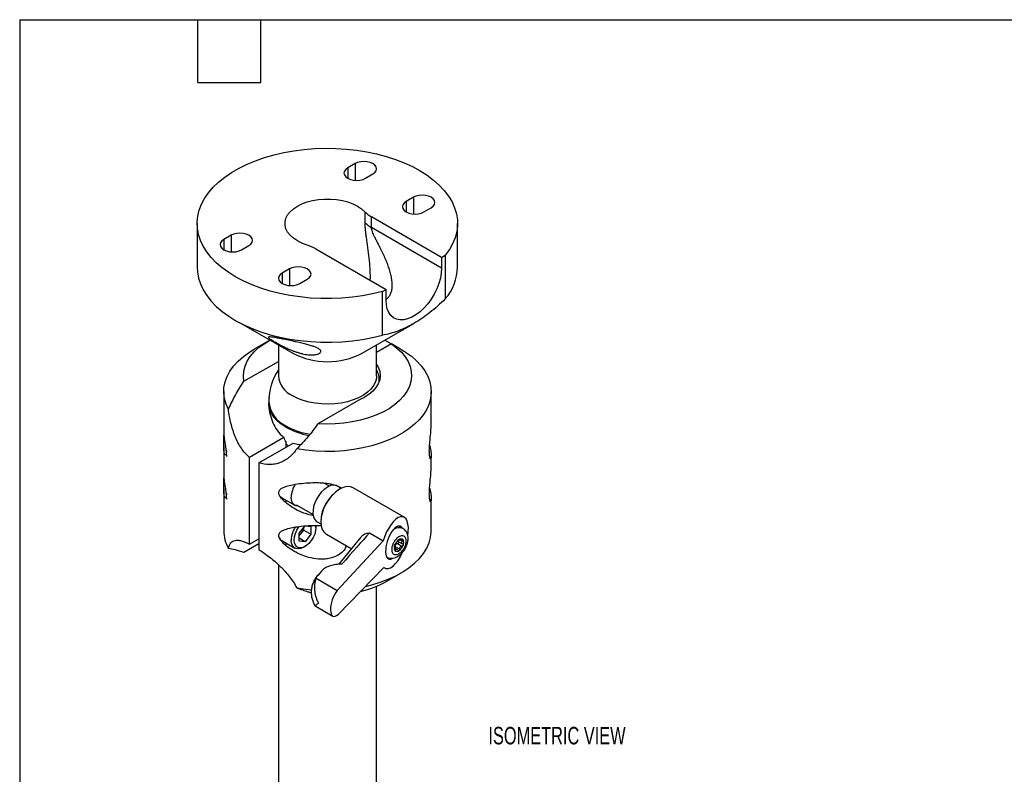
# Model space of a CAD drawing. Header units: millimetres. Extents: x 6 to 273, y 6 to 210.
# Tile 2 of 4: x 6 to 126, y 118 to 210. Entities that reach past the tile are written whole.
import ezdxf

# ---------------------------------------------------------------- set-up
doc = ezdxf.new("R2010")
doc.units = ezdxf.units.MM
doc.layers.add('DIMENSIONS', color=140, linetype='Continuous', lineweight=25)
doc.layers.add('TEXT', color=140, linetype='Continuous', lineweight=25)
doc.styles.add('SLDTEXTSTYLE0', font='TXT', dxfattribs={"width": 0.7})

msp = doc.modelspace()

# ---------------------------------------------------------------- linework, layer by layer
for p, q in [((46.9852, 192.1115), (46.1013, 191.6012)), ((46.9852, 192.1115), (46.9852, 190.0946)), ((46.1013, 191.6012), (46.1013, 190.3466)), ((48.2745, 190.3466), (49.1584, 190.8569)), ((54.0563, 188.0294), (53.1724, 187.5192)), ((53.1724, 187.5192), (53.1724, 186.2646)), ((54.0563, 188.0294), (54.0563, 186.0125)), ((48.1762, 186.283), (48.1762, 184.9867)), ((55.3456, 186.2646), (56.2295, 186.7748)), ((57.482, 180.7553), (48.9844, 185.6609)), ((48.9844, 184.3646), (48.9844, 185.6609)), ((27.8487, 184.8646), (27.8487, 179.5759)), ((57.482, 179.4591), (48.9844, 184.3646)), ((59.4082, 179.5759), (59.4082, 184.8646)), ((31.9592, 183.4371), (31.0753, 182.9269)), ((31.0753, 182.9269), (31.0753, 181.6723)), ((31.9592, 183.4371), (31.9592, 181.4202)), ((33.2485, 181.6723), (34.1324, 182.1825)), ((42.2492, 181.7727), (50.7468, 176.8672)), ((57.482, 180.7553), (57.9283, 181.013)), ((57.482, 180.7553), (57.482, 179.4591)), ((57.9283, 181.013), (57.9283, 175.7243)), ((39.0302, 179.3551), (38.1464, 178.8448)), ((39.0302, 179.3551), (39.0302, 177.3382)), ((38.1464, 178.8448), (38.1464, 177.5903)), ((40.3196, 177.5903), (41.2035, 178.1005)), ((48.8118, 178.2942), (48.8008, 177.9906)), ((50.3004, 176.6095), (50.7468, 176.8672)), ((50.3004, 171.3208), (50.3004, 176.6095)), ((50.7468, 175.5709), (50.7468, 176.8672)), ((33.1986, 172.7401), (39.4422, 169.1345)), ((47.8626, 169.1345), (54.1161, 172.7458)), ((50.6057, 170.7186), (51.9638, 169.9382)), ((36.4446, 170.5961), (34.7605, 169.6236)), ((37.6993, 170.141), (37.6993, 166.4078)), ((51.3984, 170.2601), (49.6055, 169.2251)), ((49.6055, 166.4078), (49.6055, 170.141)), ((51.9638, 169.9382), (51.9638, 169.9352)), ((33.5304, 165.7492), (37.6993, 168.1558)), ((31.0794, 164.4921), (31.0794, 159.3262)), ((56.2254, 160.6317), (56.2254, 164.4921)), ((47.4403, 163.4672), (42.4618, 160.5932)), ((38.3596, 158.9131), (34.2184, 156.5224)), ((31.0794, 157.9853), (31.0794, 154.1412)), ((35.3409, 155.8744), (39.4821, 158.2651)), ((38.6362, 157.7767), (38.6362, 158.3247)), ((31.3646, 157.1373), (31.3646, 156.9557)), ((34.2184, 146.0142), (34.2184, 156.5224)), ((56.2254, 155.4466), (56.2254, 156.6966)), ((35.3409, 155.8744), (35.3409, 145.3661)), ((31.0794, 152.8002), (31.0794, 147.6407)), ((43.8841, 153.0401), (43.2279, 153.419)), ((45.3488, 152.79), (44.9023, 153.0477)), ((52.9455, 149.2705), (46.7622, 152.8401)), ((31.3646, 151.9523), (31.3646, 151.7706)), ((38.0998, 151.6344), (39.6908, 150.7159)), ((39.8606, 150.7803), (41.8999, 149.603)), ((56.2254, 147.6407), (56.2254, 151.5116)), ((40.2081, 147.3337), (40.93, 148.2318)), ((40.7681, 147.7149), (40.7681, 148.0304)), ((40.93, 148.2318), (41.652, 148.1673)), ((41.652, 148.1673), (41.652, 147.2046)), ((42.2558, 148.0346), (42.2558, 148.2387)), ((42.4025, 148.7175), (42.849, 148.4597)), ((52.784, 147.9204), (52.2886, 148.2064)), ((40.2081, 146.3711), (40.2081, 147.3337)), ((40.2081, 147.0182), (40.4071, 147.2658)), ((40.4071, 147.2658), (40.7681, 147.7149)), ((40.7681, 147.7149), (41.652, 147.2046)), ((41.652, 147.2046), (40.93, 146.3065)), ((43.5124, 147.2107), (46.5315, 145.4679)), ((47.6746, 146.8594), (44.9685, 143.5652)), ((48.7319, 147.3634), (50.3969, 146.4022)), ((35.3409, 146.0542), (33.5304, 145.009)), ((34.2184, 146.0142), (35.3409, 146.6622)), ((38.0998, 146.4493), (39.6908, 145.5309)), ((40.93, 146.3065), (40.2081, 146.7233)), ((40.93, 146.3065), (40.2081, 146.3711)), ((40.7535, 145.6362), (40.9302, 145.7383)), ((50.3969, 146.4022), (44.8432, 140.3945)), ((51.8692, 145.7281), (52.3995, 145.4219)), ((52.6492, 145.7459), (52.1189, 146.052)), ((52.2094, 146.3506), (52.74, 146.0442)), ((52.2916, 146.5314), (52.3772, 146.482)), ((52.3663, 146.5317), (52.3269, 146.5545)), ((52.745, 146.3701), (52.5357, 146.4909)), ((51.7928, 145.3637), (51.9149, 145.2932)), ((52.0814, 145.3806), (51.8034, 145.5411)), ((37.6993, 143.5272), (37.6993, 111.2912)), ((44.9301, 137.4892), (50.4928, 143.196)), ((42.9302, 142.736), (42.5029, 142.2716)), ((42.9302, 142.736), (42.9714, 142.7791)), ((43.0261, 142.8222), (42.9382, 142.7283)), ((50.4835, 143.1865), (50.5956, 143.1217)), ((50.8602, 141.5367), (52.5443, 142.5092)), ((42.2618, 141.8847), (44.8432, 140.3945)), ((49.6055, 111.2912), (49.6055, 140.9208)), ((42.1381, 138.5375), (44.2947, 137.2926))]:
    msp.add_line(p, q)
at = {"flags": 128}
for points in [[(50.3004, 176.6095), (49.1223, 176.3251), (47.9081, 176.0966), (46.666, 175.9256), (45.4039, 175.813), (44.1303, 175.7598), (42.8533, 175.7662), (41.5814, 175.8322), (40.323, 175.9573), (39.0861, 176.1408), (37.879, 176.3814), (36.7096, 176.6775), (35.5855, 177.0273), (34.5141, 177.4284), (33.5023, 177.8782), (32.5569, 178.3738), (31.684, 178.9119), (30.8893, 179.4889), (30.178, 180.1012), (29.5549, 180.7447), (29.0239, 181.4151), (28.5885, 182.1082), (28.2517, 182.8193), (28.0155, 183.5437), (27.8816, 184.2769), (27.8509, 185.0139), (27.9234, 185.7499), (28.0988, 186.4801), (28.376, 187.1997), (28.753, 187.9041), (29.2274, 188.5885), (29.7962, 189.2485), (30.4555, 189.8799), (31.2012, 190.4784), (32.0282, 191.0401), (32.9311, 191.5614), (33.9042, 192.0388), (34.9409, 192.4692), (36.0345, 192.8499), (37.1779, 193.1782), (38.3635, 193.4521), (39.5836, 193.6697), (40.8302, 193.8297), (42.0951, 193.931), (43.37, 193.9729), (44.6466, 193.9551), (45.9166, 193.8778), (47.1716, 193.7415), (48.4034, 193.547), (49.6039, 193.2957), (50.7653, 192.9892), (51.8799, 192.6294), (52.9405, 192.2188), (53.9401, 191.7601), (54.8722, 191.2561), (55.7306, 190.7104), (56.5098, 190.1263), (57.2046, 189.5078), (57.8105, 188.8588), (58.3235, 188.1837), (58.7403, 187.4869), (59.0581, 186.7729), (59.2749, 186.0464), (59.3892, 185.3122), (59.4003, 184.575), (59.308, 183.8397), (59.1131, 183.1111), (58.8168, 182.3941), (58.421, 181.6932), (57.9283, 181.013)], [(49.1584, 190.8569), (49.4026, 191.0406), (49.5561, 191.2546), (49.6085, 191.4842), (49.5561, 191.7138), (49.4026, 191.9277), (49.1584, 192.1115), (48.8401, 192.2524), (48.4695, 192.3411), (48.0718, 192.3713), (47.6741, 192.3411), (47.3034, 192.2524), (46.9852, 192.1115)], [(46.1013, 191.6012), (45.8571, 191.4175), (45.7036, 191.2035), (45.6512, 190.9739), (45.7036, 190.7443), (45.8571, 190.5304), (46.1013, 190.3466), (46.4196, 190.2057), (46.7902, 190.117), (47.1879, 190.0868), (47.5856, 190.117), (47.9563, 190.2057), (48.2745, 190.3466)], [(41.1716, 182.2393), (40.5536, 182.4695), (39.9986, 182.748), (39.5178, 183.0693), (39.121, 183.4267), (38.8163, 183.8131), (38.6099, 184.2206), (38.5058, 184.6409), (38.5064, 185.0654), (38.6115, 185.4856), (38.8191, 185.8929), (39.1248, 186.279), (39.5225, 186.6361), (40.0042, 186.9569), (40.5599, 187.235), (41.1785, 187.4646), (41.8474, 187.6411), (42.5529, 187.7609), (43.2807, 187.8216), (44.0162, 187.8219), (44.7442, 187.7618), (45.45, 187.6427), (46.1193, 187.4668), (46.7385, 187.2377), (47.295, 186.9601), (47.7775, 186.6397), (48.1762, 186.283)], [(53.1724, 187.5192), (52.9282, 187.3354), (52.7746, 187.1215), (52.7223, 186.8919), (52.7746, 186.6623), (52.9282, 186.4483), (53.1724, 186.2646), (53.4906, 186.1236), (53.8613, 186.035), (54.259, 186.0048), (54.6567, 186.035), (55.0273, 186.1236), (55.3456, 186.2646)], [(56.2295, 186.7748), (56.4737, 186.9586), (56.6272, 187.1725), (56.6796, 187.4021), (56.6272, 187.6317), (56.4737, 187.8457), (56.2295, 188.0294), (55.9112, 188.1704), (55.5406, 188.259), (55.1429, 188.2893), (54.7451, 188.259), (54.3745, 188.1704), (54.0563, 188.0294)], [(31.0753, 182.9269), (30.8311, 182.7431), (30.6776, 182.5292), (30.6252, 182.2996), (30.6776, 182.07), (30.8311, 181.856), (31.0753, 181.6723), (31.3935, 181.5313), (31.7642, 181.4427), (32.1619, 181.4125), (32.5596, 181.4427), (32.9302, 181.5313), (33.2485, 181.6723)], [(34.1324, 182.1825), (34.3766, 182.3663), (34.5301, 182.5802), (34.5825, 182.8098), (34.5301, 183.0394), (34.3766, 183.2534), (34.1324, 183.4371), (33.8141, 183.5781), (33.4435, 183.6667), (33.0458, 183.697), (32.6481, 183.6667), (32.2774, 183.5781), (31.9592, 183.4371)], [(27.8487, 179.5759), (27.8816, 178.9881), (28.0155, 178.255), (28.2517, 177.5305), (28.5885, 176.8194), (29.0239, 176.1264), (29.5549, 175.4559), (30.178, 174.8125), (30.8893, 174.2002), (31.684, 173.6232), (32.5569, 173.0851), (33.5023, 172.5895), (34.5141, 172.1397), (35.5855, 171.7386), (36.7096, 171.3888), (37.879, 171.0926), (39.0861, 170.852), (40.323, 170.6686), (41.5814, 170.5434), (42.8533, 170.4775), (44.1303, 170.4711), (45.4039, 170.5243), (46.666, 170.6368), (47.9081, 170.8079), (49.1223, 171.0364), (50.3004, 171.3208)], [(41.2035, 178.1005), (41.4477, 178.2842), (41.6012, 178.4982), (41.6535, 178.7278), (41.6012, 178.9574), (41.4477, 179.1714), (41.2035, 179.3551), (40.8852, 179.4961), (40.5146, 179.5847), (40.1168, 179.6149), (39.7191, 179.5847), (39.3485, 179.4961), (39.0302, 179.3551)], [(57.482, 179.4591), (57.4444, 178.8578), (57.3324, 178.2265), (57.1485, 177.5793), (56.8968, 176.9307), (56.583, 176.2951), (56.214, 175.6868), (55.7982, 175.1193), (55.3447, 174.6053), (54.8637, 174.1563), (54.366, 173.7824), (53.8627, 173.4918), (53.365, 173.2911), (52.8841, 173.1848), (52.4306, 173.1752), (52.0147, 173.2625), (51.6458, 173.4449), (51.3319, 173.7181), (51.0803, 174.0762), (50.8964, 174.5111), (50.7844, 175.0131), (50.7468, 175.5709)], [(38.1464, 178.8448), (37.9021, 178.6611), (37.7486, 178.4471), (37.6963, 178.2175), (37.7486, 177.9879), (37.9021, 177.774), (38.1464, 177.5903), (38.4646, 177.4493), (38.8352, 177.3607), (39.233, 177.3304), (39.6307, 177.3607), (40.0013, 177.4493), (40.3196, 177.5903)], [(33.5304, 165.7492), (33.4615, 166.3603), (33.503, 166.9723), (33.6545, 167.5785), (33.9143, 168.1723), (34.2797, 168.7473), (34.7466, 169.2973), (35.31, 169.8163), (35.9638, 170.2986), (36.6817, 170.7287)], [(31.6465, 162.3367), (31.3526, 162.9872), (31.1641, 163.6507), (31.0829, 164.3214), (31.1094, 164.9935), (31.2436, 165.6614), (31.4843, 166.3192), (31.8293, 166.9613), (32.2758, 167.5823), (32.8199, 168.1767), (33.457, 168.7395), (34.1815, 169.2659), (34.7605, 169.6236)], [(51.3984, 170.2601), (52.045, 169.7746), (52.6006, 169.2528), (53.0593, 168.7005), (53.4161, 168.1237), (53.667, 167.5287), (53.8094, 166.9217), (53.8418, 166.3096), (53.7637, 165.6988), (53.5761, 165.0959), (53.2809, 164.5077), (52.8814, 163.9403), (52.3819, 163.3999), (51.7878, 162.8925), (51.1055, 162.4235), (50.3425, 161.9979), (49.507, 161.6205), (48.608, 161.2953), (47.6554, 161.0257), (46.6593, 160.8148), (45.6307, 160.6648), (44.5806, 160.5773), (43.5205, 160.5534), (42.4618, 160.5932)], [(53.0864, 169.2902), (53.8149, 168.7657), (54.4563, 168.2045), (55.005, 167.6115), (55.4563, 166.9917), (55.8063, 166.3504), (56.052, 165.6932), (56.1913, 165.0258), (56.2231, 164.3537), (56.147, 163.6828), (55.9637, 163.0189), (55.6747, 162.3676), (55.2826, 161.7345), (54.7907, 161.1251), (54.2033, 160.5446), (53.5253, 159.9979), (52.7626, 159.4898), (51.9218, 159.0246), (51.0099, 158.6064), (50.035, 158.2386), (49.0053, 157.9245), (47.9297, 157.6668), (46.8174, 157.4676), (45.6779, 157.3286), (44.521, 157.2512), (43.3567, 157.2358), (42.1949, 157.2828), (41.0456, 157.3916), (39.9187, 157.5613)], [(49.6055, 167.7735), (49.8228, 167.3902), (49.9875, 166.9091), (50.0401, 166.4197), (49.9798, 165.9306), (49.8076, 165.4505), (49.5266, 164.9877), (49.1417, 164.5506), (48.6597, 164.1468), (48.0892, 163.7836), (47.4403, 163.4672)], [(49.6055, 166.4078), (49.5847, 166.1209), (49.4656, 165.667), (49.2427, 165.2263), (48.9201, 164.8067), (48.5034, 164.4157), (48.0002, 164.0602), (47.4194, 163.7466), (46.7714, 163.4805), (46.0677, 163.2666), (45.3209, 163.1088), (44.5443, 163.0099), (43.7519, 162.9716), (42.9576, 162.9946), (42.1758, 163.0785), (41.4203, 163.2218), (40.7046, 163.422), (40.0415, 163.6754), (39.4429, 163.9777)], [(38.6153, 160.1845), (38.0449, 160.5562), (37.5562, 160.9649), (37.1564, 161.4046), (36.8514, 161.869), (36.6455, 162.3511), (36.5419, 162.8441), (36.5296, 163.1497)], [(38.9011, 157.9296), (38.7352, 158.0668), (38.6362, 158.1561)], [(31.4178, 157.3349), (31.4039, 157.2792), (31.3646, 156.9557)], [(31.3646, 156.9557), (31.4039, 156.6775), (31.4178, 156.6378)], [(43.5924, 152.8882), (43.238, 152.6279), (42.9005, 152.2961), (42.5938, 151.9065), (42.3305, 151.4749), (42.1213, 151.0191), (41.9748, 150.5578), (41.8969, 150.1097), (41.8909, 149.6932), (41.9571, 149.3255), (42.0926, 149.0215), (42.292, 148.7937), (42.4025, 148.7175)], [(46.7622, 152.8401), (46.7435, 152.8506), (46.4242, 152.967), (46.0636, 152.9888), (45.6731, 152.9153), (45.2655, 152.749), (44.8537, 152.4952), (44.4511, 152.1619), (44.0705, 151.76), (43.7242, 151.3024), (43.4233, 150.8037), (43.1775, 150.28), (42.9947, 149.7481), (42.8808, 149.2251), (42.8393, 148.7278), (42.8718, 148.2723), (42.977, 147.8731), (43.1517, 147.543), (43.3903, 147.2928), (43.5124, 147.2107)], [(31.4178, 152.1498), (31.4039, 152.0942), (31.3646, 151.7706)], [(31.3646, 151.7706), (31.4039, 151.4925), (31.4178, 151.4528)], [(38.0998, 151.6344), (37.9875, 151.7147), (37.8488, 151.8737)], [(40.1413, 150.6183), (40.1013, 150.6166), (39.8164, 150.6588), (39.5785, 150.7962), (39.3994, 151.0219), (39.2883, 151.3245), (39.2506, 151.6888)], [(38.3667, 151.1925), (38.5483, 151.206), (38.7584, 151.2542)], [(42.2348, 148.2943), (42.2558, 148.0346), (42.2173, 147.6459), (42.104, 147.2354), (41.9224, 146.8268), (41.6832, 146.444), (41.4002, 146.1091), (41.0898, 145.8416), (40.7702, 145.6571), (40.4599, 145.5662), (40.1769, 145.5744), (39.9376, 145.681), (39.7561, 145.88), (39.6427, 146.1596), (39.6042, 146.5038), (39.6427, 146.8924), (39.7561, 147.303), (39.9376, 147.7115), (40.1769, 148.0944), (40.2303, 148.1657)], [(48.2375, 140.8823), (49.0053, 141.0732), (50.035, 141.3873), (51.0099, 141.755), (51.9218, 142.1733), (52.7626, 142.6385), (53.5253, 143.1466), (54.2033, 143.6932), (54.7907, 144.2737), (55.2826, 144.8831), (55.6747, 145.5162), (55.9637, 146.1675), (56.147, 146.8314), (56.2231, 147.5023), (56.2254, 147.6407)], [(38.3667, 146.0075), (38.5483, 146.021), (38.7584, 146.0692)], [(40.7535, 145.6362), (40.7532, 145.6361), (40.4189, 145.4866), (40.1013, 145.4315), (39.8164, 145.4738), (39.5785, 145.6112), (39.3994, 145.8368), (39.2883, 146.1394), (39.2506, 146.5038)], [(39.9187, 140.7099), (41.0456, 140.5402), (41.7027, 140.4703)]]:
    msp.add_lwpolyline(points, dxfattribs=at)
for centre, radius, start, end in [((50.7396, 188.7772), 3.5766, 224.216705, 240.611118), ((50.7396, 187.481), 3.5766, 224.216705, 240.611118), ((39.5584, 177.0356), 5.4481, 60.402117, 72.775961), ((53.3072, 179.71), 6.1025, 319.222496, 358.741367), ((43.6523, 177.2504), 9.1429, 242.586655, 297.41872), ((43.6524, 163.2111), 7.125, 146.670682, 179.556095), ((47.6846, 165.9618), 2.2387, 352.905824, 30.905361), ((40.6821, 166.7074), 2.9979, 185.736753, 245.583388), ((40.1452, 163.6383), 3.6367, 185.870762, 245.105637), ((43.0229, 168.2847), 9.0863, 240.975423, 260.392573), ((43.005, 168.0886), 9.0412, 240.953215, 259.81563), ((41.5723, 160.0641), 3.4126, 199.710771, 210.64389), ((42.3838, 151.5675), 3.1355, 147.138055, 177.782995), ((44.4024, 151.8104), 1.3482, 73.230842, 126.928527), ((47.5801, 148.6152), 4.7423, 121.513892, 178.491484), ((42.3838, 146.3825), 3.1355, 147.138055, 177.782995), ((39.1114, 148.3176), 1.6688, 320.931427, 349.377724), ((52.3643, 146.8431), 1.1547, 68.231515, 134.219699), ((35.5697, 147.67), 4.4905, 180.373329, 209.111375), ((38.5252, 147.1488), 0.8187, 201.977638, 238.696557), ((39.2583, 148.1802), 1.4683, 310.305195, 321.48307), ((52.4449, 145.5925), 0.7112, 154.245338, 209.182077), ((53.0083, 145.4808), 1.2754, 124.014056, 160.734781), ((52.5395, 146.257), 0.3726, 44.570808, 131.062024), ((51.6206, 146.2835), 1.2754, 304.014056, 340.734781), ((52.184, 146.1717), 0.7112, 334.245338, 29.182077), ((52.0893, 145.5072), 0.3726, 224.570808, 311.062024), ((44.8456, 152.2135), 12.2544, 283.258183, 299.394246)]:
    msp.add_arc(centre, radius, start, end)
for centre, major_axis, ratio, start_param, end_param in [((51.7705, 146.1961), (1.0743, 3.1204), 0.41511407, 5.11900815, 7.93051092), ((51.7705, 146.1961), (0.6859, 1.9922), 0.41511407, 5.93298586, 8.59273145), ((-4.5583, 79.9669), (56.5119, 70.5305), 0.01977484, 0.31547641, 0.46273382), ((51.7705, 146.1961), (1.0743, 3.1204), 0.41511407, 2.97176667, 4.48787729), ((51.7705, 146.1961), (0.6859, 1.9922), 0.41511407, 2.30954614, 3.56168788), ((44.9508, 139.0095), (0.5999, 1.7426), 0.41511407, 0.80717234, 3.81191995)]:
    msp.add_ellipse(centre, major_axis=major_axis, ratio=ratio, start_param=start_param, end_param=end_param)
for points, knots in [([(48.1762, 184.9867), (48.1786, 184.845), (48.1836, 184.5559), (48.2199, 184.1091), (48.2709, 183.6513), (48.365, 182.9409), (48.5148, 181.94), (48.6768, 180.6738), (48.7898, 179.4537), (48.8033, 178.6621), (48.8097, 178.29)], [0, 0, 0, 0, 0.072734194, 0.148333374, 0.215245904, 0.287370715, 0.474149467, 0.662012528, 0.841103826, 1, 1, 1, 1]), ([(50.7468, 175.6769), (50.8354, 175.7397), (51.0445, 175.8879), (51.2642, 176.2213), (51.4258, 176.6459), (51.4995, 177.1273), (51.4987, 177.6627), (51.4306, 178.2225), (51.3008, 178.8212), (51.1248, 179.4188), (50.896, 180.0536), (50.6322, 180.69), (50.329, 181.3439), (50.0427, 181.9194), (49.7835, 182.4219), (49.5646, 182.8436), (49.375, 183.2181), (49.2167, 183.5517), (49.0953, 183.8458), (49.004, 184.1266), (48.9906, 184.2892), (48.9844, 184.3646)], [0, 0, 0, 0, 0.0382096, 0.0901613, 0.14344387, 0.20230376, 0.26138296, 0.32713116, 0.39063901, 0.46147226, 0.52642178, 0.60292531, 0.67460427, 0.74607751, 0.795874, 0.84202596, 0.88503866, 0.91708332, 0.94716381, 0.97548244, 1, 1, 1, 1]), ([(57.9283, 175.7243), (57.3104, 175.1232), (56.6853, 174.5675), (55.417, 173.5687), (54.7739, 173.1259), (53.957, 172.6538), (53.7929, 172.5634), (53.4669, 172.3927), (53.3046, 172.312), (52.8198, 172.0839), (51.8582, 171.6827), (50.9188, 171.4332), (50.3004, 171.3208)], [0, 0, 0, 0, 0.25, 0.25, 0.5, 0.5, 0.5625, 0.5625, 0.625, 0.625, 0.75, 1, 1, 1, 1]), ([(36.7142, 171.1198), (36.7921, 171.1149), (36.893, 171.103), (37.0795, 171.075), (37.1476, 171.0639), (37.297, 171.0383), (37.3783, 171.0237), (37.5511, 170.9916), (37.643, 170.9741), (37.8386, 170.936), (37.943, 170.9153), (38.1586, 170.872), (38.2701, 170.8493), (38.5005, 170.802), (38.6204, 170.7771), (38.9857, 170.7007), (39.231, 170.6485), (39.6014, 170.5681), (39.7257, 170.5407), (39.9672, 170.487), (40.0854, 170.4603), (40.4327, 170.3807), (40.6564, 170.3275), (41.0668, 170.225), (41.2561, 170.1751), (41.6065, 170.0761), (41.764, 170.0279), (42.0449, 169.9337), (42.1691, 169.8874), (42.3875, 169.795), (42.4802, 169.7495), (42.6335, 169.6602), (42.6946, 169.6162), (42.7875, 169.5285), (42.8194, 169.4847), (42.8528, 169.3982), (42.8543, 169.3558), (42.8276, 169.2732), (42.7994, 169.2329), (42.7105, 169.1554), (42.6493, 169.1179), (42.4926, 169.0503), (42.3973, 169.02), (42.1639, 168.9707), (42.0247, 168.9519), (41.7824, 168.9402), (41.6957, 168.939), (41.5081, 168.9438), (41.4075, 168.9499), (41.197, 168.9704), (41.0857, 168.985), (40.8534, 169.0237), (40.7354, 169.0473), (40.4955, 169.1029), (40.373, 169.135), (40.1276, 169.2062), (40.0074, 169.2444), (39.7708, 169.3251), (39.6538, 169.3678), (39.4261, 169.4553), (39.3163, 169.4997), (39.1032, 169.5892), (38.9999, 169.6342), (38.7989, 169.7246), (38.7011, 169.7699), (38.4198, 169.9033), (38.2465, 169.9896), (37.9222, 170.1561), (37.7704, 170.2367), (37.4919, 170.3885), (37.3654, 170.4596), (37.1357, 170.5922), (37.0326, 170.6537), (36.8504, 170.7671), (36.7716, 170.8188), (36.6432, 170.9099), (36.5929, 170.9497), (36.5402, 171.0006), (36.5264, 171.0161), (36.507, 171.0442), (36.5013, 171.0568), (36.4978, 171.0896), (36.5129, 171.1049), (36.5822, 171.1223), (36.6362, 171.1246), (36.7142, 171.1198)], [0, 0, 0, 0, 0.03125, 0.03125, 0.046875, 0.046875, 0.0625, 0.0625, 0.078125, 0.078125, 0.09375, 0.09375, 0.109375, 0.109375, 0.125, 0.125, 0.15625, 0.15625, 0.171875, 0.171875, 0.1875, 0.1875, 0.21875, 0.21875, 0.25, 0.25, 0.28125, 0.28125, 0.3125, 0.3125, 0.34375, 0.34375, 0.375, 0.375, 0.40625, 0.40625, 0.4375, 0.4375, 0.46875, 0.46875, 0.5, 0.5, 0.53125, 0.53125, 0.5625, 0.5625, 0.578125, 0.578125, 0.59375, 0.59375, 0.609375, 0.609375, 0.625, 0.625, 0.640625, 0.640625, 0.65625, 0.65625, 0.671875, 0.671875, 0.6875, 0.6875, 0.703125, 0.703125, 0.71875, 0.71875, 0.75, 0.75, 0.78125, 0.78125, 0.8125, 0.8125, 0.84375, 0.84375, 0.875, 0.875, 0.90625, 0.90625, 0.921875, 0.921875, 0.9375, 0.9375, 0.96875, 0.96875, 1, 1, 1, 1]), ([(31.6465, 162.3367), (31.902, 162.9274), (32.189, 163.5059), (32.8183, 164.6425), (33.1606, 165.2005), (33.5304, 165.7492)], [0, 0, 0, 0, 0.5, 0.5, 1, 1, 1, 1]), ([(36.5657, 163.7483), (36.5476, 163.4495), (36.5061, 162.7619), (36.6708, 161.7256), (37.0131, 160.6996), (37.5479, 159.7058), (38.069, 159.1969), (38.3596, 158.9131)], [0, 0, 0, 0, 0.15838044, 0.36455881, 0.55955922, 0.75444342, 1, 1, 1, 1]), ([(34.2184, 156.5224), (33.8408, 156.8288), (33.5087, 157.1996), (33.067, 157.8432), (32.9291, 158.0735), (32.6782, 158.549), (32.5641, 158.7958), (32.4077, 159.1788), (32.358, 159.3085), (32.2632, 159.5723), (32.218, 159.7067), (32.0904, 160.112), (32.0156, 160.385), (31.8832, 160.936), (31.8256, 161.2139), (31.7251, 161.7743), (31.6822, 162.0572), (31.6465, 162.3367)], [0, 0, 0, 0, 0.25, 0.25, 0.375, 0.375, 0.5, 0.5, 0.5625, 0.5625, 0.625, 0.625, 0.75, 0.75, 0.875, 0.875, 1, 1, 1, 1]), ([(42.4618, 160.5932), (42.092, 160.0445), (41.6939, 159.5187), (40.8461, 158.5083), (40.3963, 158.0237), (39.9187, 157.5613)], [0, 0, 0, 0, 0.5, 0.5, 1, 1, 1, 1]), ([(55.9931, 157.2725), (55.9946, 157.3847), (55.9992, 157.7306), (56.0507, 158.414), (56.1434, 159.2972), (56.2065, 160.03), (56.2303, 160.4752), (56.2249, 160.6246), (56.2246, 160.6317)], [0, 0, 0, 0, 0.10679578, 0.32928359, 0.55074506, 0.81926445, 0.99142396, 1, 1, 1, 1]), ([(31.3643, 157.0831), (31.3634, 157.0519), (31.361, 156.9626), (31.337, 156.8597), (31.2891, 156.799), (31.2101, 156.8527), (31.1282, 157.0942), (31.0838, 157.5183), (31.0772, 157.9877), (31.0837, 158.3795), (31.09, 158.6927), (31.0932, 158.9518), (31.0922, 159.1383), (31.0896, 159.199), (31.0888, 159.2175)], [0, 0, 0, 0, 0.02701696, 0.07727927, 0.15036572, 0.25279949, 0.42146268, 0.586025, 0.704395, 0.79017626, 0.8496175, 0.90763637, 0.97194235, 1, 1, 1, 1]), ([(31.081, 159.3262), (31.0809, 159.3152), (31.0804, 159.2792), (31.1087, 158.9925), (31.1776, 158.5328), (31.2637, 158.0292), (31.3279, 157.6066), (31.3604, 157.3168), (31.3642, 157.1815), (31.3659, 157.1212)], [0, 0, 0, 0, 0.09253501, 0.3042564, 0.52501509, 0.73282844, 0.85603766, 0.93576469, 1, 1, 1, 1]), ([(39.9187, 157.5613), (39.6887, 157.1748), (39.3975, 156.8407), (38.8892, 156.4183), (38.7062, 156.2901), (38.3261, 156.0682), (38.1287, 155.9738), (37.7215, 155.8191), (37.5116, 155.7587), (37.188, 155.6958), (37.0785, 155.6795), (36.8602, 155.6569), (36.751, 155.6505), (36.2056, 155.6433), (35.7706, 155.715), (35.3409, 155.8744)], [0, 0, 0, 0, 0.25, 0.25, 0.375, 0.375, 0.5, 0.5, 0.625, 0.625, 0.6875, 0.6875, 0.75, 0.75, 1, 1, 1, 1]), ([(39.4821, 158.2651), (39.7234, 158.184), (40.0251, 158.0827), (40.3408, 158.0831), (40.404, 158.0832)], [0, 0, 0, 0, 0.79969571, 1, 1, 1, 1]), ([(56.0263, 157.9967), (56.0369, 157.9576), (56.119, 157.6556), (56.1838, 157.2472), (56.2299, 156.7927), (56.2235, 156.4524), (56.1617, 156.2902), (56.0752, 156.4074), (56.0076, 156.7205), (55.9979, 157.0884), (55.9931, 157.2725)], [0, 0, 0, 0, 0.02666712, 0.20598605, 0.32668776, 0.45036936, 0.62900048, 0.75615808, 0.87796866, 1, 1, 1, 1]), ([(55.9931, 152.0875), (55.9946, 152.1996), (55.9992, 152.5455), (56.0507, 153.229), (56.1434, 154.1122), (56.2065, 154.8449), (56.2303, 155.2901), (56.2249, 155.4395), (56.2246, 155.4466)], [0, 0, 0, 0, 0.10679578, 0.32928359, 0.55074506, 0.81926445, 0.99142396, 1, 1, 1, 1]), ([(31.3643, 151.8981), (31.3634, 151.8669), (31.361, 151.7775), (31.337, 151.6746), (31.2891, 151.6139), (31.2101, 151.6677), (31.1282, 151.9091), (31.0838, 152.3333), (31.0772, 152.8027), (31.0837, 153.1945), (31.09, 153.5077), (31.0932, 153.7668), (31.0922, 153.9533), (31.0896, 154.014), (31.0888, 154.0324)], [0, 0, 0, 0, 0.02701696, 0.07727927, 0.15036572, 0.25279949, 0.42146268, 0.586025, 0.704395, 0.79017626, 0.8496175, 0.90763637, 0.97194235, 1, 1, 1, 1]), ([(31.081, 154.1412), (31.0809, 154.1302), (31.0804, 154.0942), (31.1087, 153.8075), (31.1776, 153.3478), (31.2637, 152.8441), (31.3279, 152.4216), (31.3604, 152.1318), (31.3642, 151.9965), (31.3659, 151.9361)], [0, 0, 0, 0, 0.09253501, 0.3042564, 0.52501509, 0.73282844, 0.85603766, 0.93576469, 1, 1, 1, 1]), ([(37.7456, 152.2482), (37.7468, 152.2772), (37.7513, 152.381), (37.8456, 152.5975), (38.1148, 152.8072), (38.5871, 153.0096), (39.2096, 153.1771), (40.0602, 153.3229), (41.0471, 153.4379), (42.0586, 153.4831), (42.9728, 153.459), (43.6956, 153.3815), (44.3162, 153.2446), (44.7954, 153.1001), (45.0396, 152.9465), (45.1393, 152.8838)], [0, 0, 0, 0, 0.01241461, 0.04440576, 0.10751302, 0.17009795, 0.27215559, 0.37437418, 0.50701429, 0.63949046, 0.73127076, 0.82290269, 0.88878262, 0.954573, 1, 1, 1, 1]), ([(56.0263, 152.8116), (56.0369, 152.7725), (56.119, 152.4706), (56.1838, 152.0622), (56.2299, 151.6076), (56.2235, 151.2674), (56.1617, 151.1052), (56.0752, 151.2224), (56.0076, 151.5355), (55.9979, 151.9034), (55.9931, 152.0875)], [0, 0, 0, 0, 0.02666712, 0.20598605, 0.32668776, 0.45036936, 0.62900048, 0.75615808, 0.87796866, 1, 1, 1, 1]), ([(41.955, 149.4864), (41.8613, 149.4963), (41.366, 149.5483), (40.5554, 149.8538), (39.5485, 150.3308), (38.8209, 150.8292), (38.3022, 151.2808), (37.9985, 151.6245), (37.7859, 151.9616), (37.7577, 152.1617), (37.7456, 152.2482)], [0, 0, 0, 0, 0.053113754, 0.280803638, 0.481450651, 0.681857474, 0.775248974, 0.868232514, 0.943040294, 1, 1, 1, 1]), ([(37.7456, 147.0632), (37.7468, 147.0922), (37.7513, 147.196), (37.8456, 147.4125), (38.1148, 147.6221), (38.5871, 147.8246), (39.2096, 147.992), (40.0602, 148.1381), (41.0472, 148.2513), (42.044, 148.3022), (42.6786, 148.2752), (42.9296, 148.2645)], [0, 0, 0, 0, 0.01709523, 0.06114786, 0.14804816, 0.23422922, 0.37476519, 0.5155228, 0.69817162, 0.88059468, 1, 1, 1, 1]), ([(45.9318, 145.814), (45.8536, 145.6332), (45.6776, 145.2264), (45.0383, 144.6884), (44.2754, 144.3524), (43.5155, 144.2077), (42.6852, 144.1676), (41.665, 144.2996), (40.554, 144.6578), (39.5489, 145.1486), (38.8209, 145.6439), (38.3023, 146.0958), (37.9985, 146.4395), (37.7859, 146.7766), (37.7577, 146.9767), (37.7456, 147.0632)], [0, 0, 0, 0, 0.06643871, 0.14947034, 0.25252644, 0.3162742, 0.38009816, 0.50003365, 0.62025641, 0.72620024, 0.83201725, 0.88132899, 0.93042532, 0.96992465, 1, 1, 1, 1]), ([(47.6946, 146.8439), (47.7332, 146.9009), (47.8787, 147.1158), (48.2636, 147.3227), (48.5941, 147.3514), (48.7319, 147.3634)], [0, 0, 0, 0, 0.173765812, 0.655597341, 1, 1, 1, 1]), ([(51.4311, 145.3375), (51.4276, 145.4452), (51.4522, 145.6788), (51.5499, 145.9697), (51.6479, 146.1708), (51.7151, 146.2897), (51.7901, 146.4038), (51.9046, 146.556), (52.0686, 146.7314), (52.2781, 146.8904), (52.483, 146.9901), (52.6955, 147.0362), (52.8669, 147.0101), (52.9869, 146.9377), (53.0835, 146.8437), (53.1683, 146.6845), (53.2118, 146.4136), (53.1795, 146.1168), (53.0901, 145.824), (52.9833, 145.5894), (52.8504, 145.3719), (52.7013, 145.18), (52.53, 145.0088), (52.3963, 144.9102), (52.1922, 144.7882), (51.9139, 144.7006), (51.6622, 144.7917), (51.4872, 144.9966), (51.436, 145.1816), (51.4311, 145.3375)], [0, 0, 0, 0, 0.05118116, 0.10236232, 0.11981325, 0.13726666, 0.15462581, 0.17220536, 0.21124563, 0.2502859, 0.28603108, 0.32177634, 0.37008121, 0.39403025, 0.41452613, 0.45757451, 0.50062086, 0.55396502, 0.58663098, 0.62309618, 0.65280186, 0.68384728, 0.71741647, 0.75098529, 0.7564088, 0.82814405, 0.89987906, 0.92594023, 1, 1, 1, 1]), ([(52.1591, 144.5181), (52.2253, 144.5595), (52.4032, 144.6709), (52.668, 144.9107), (52.9371, 145.2406), (53.1574, 145.6144), (53.3198, 146.0163), (53.4143, 146.4349), (53.427, 146.8345), (53.3602, 147.1953), (53.2251, 147.4988), (53.0377, 147.7472), (52.8729, 147.8572), (52.7962, 147.9084)], [0, 0, 0, 0, 0.05896884, 0.15858687, 0.25841407, 0.35831329, 0.45913225, 0.56196795, 0.66839755, 0.75994503, 0.84579932, 0.92818084, 1, 1, 1, 1]), ([(31.6465, 145.4853), (31.7181, 145.7803), (31.8156, 146.0026), (32.0151, 146.2467), (32.0913, 146.3132), (32.2614, 146.4139), (32.3554, 146.4486), (32.5638, 146.4885), (32.6782, 146.4938), (32.8678, 146.4794), (32.9341, 146.4708), (33.0711, 146.4464), (33.142, 146.4307), (33.5083, 146.3345), (33.8398, 146.2031), (34.2184, 146.0142)], [0, 0, 0, 0, 0.25, 0.25, 0.375, 0.375, 0.5, 0.5, 0.625, 0.625, 0.6875, 0.6875, 0.75, 0.75, 1, 1, 1, 1]), ([(51.7859, 145.7788), (51.7803, 145.7796), (51.7778, 145.791), (51.7833, 145.8343), (51.7914, 145.8662), (51.8043, 145.9016)], [0, 0, 0, 0, 0.5, 0.5, 1, 1, 1, 1]), ([(51.7859, 145.7788), (51.7919, 145.778), (51.7962, 145.7702), (51.8022, 145.7377), (51.804, 145.7124), (51.8059, 145.6473), (51.8061, 145.6072), (51.8035, 145.5259), (51.8007, 145.4844), (51.7959, 145.4449)], [0, 0, 0, 0, 0.25, 0.25, 0.5, 0.5, 0.75, 0.75, 1, 1, 1, 1]), ([(51.8043, 145.9016), (51.8172, 145.9368), (51.8339, 145.9733), (51.8659, 146.0328), (51.8808, 146.0555), (51.8917, 146.0692)], [0, 0, 0, 0, 0.5, 0.5, 1, 1, 1, 1]), ([(51.8692, 145.7281), (51.8719, 145.7069), (51.8773, 145.6644), (51.8627, 145.6035), (51.8381, 145.5587), (51.8167, 145.5437), (51.8086, 145.538)], [0, 0, 0, 0, 0.28901004, 0.57903178, 0.84275303, 1, 1, 1, 1]), ([(52.1189, 146.052), (52.0805, 146.0529), (52.0417, 146.0468), (51.9692, 146.0173), (51.9359, 145.9934), (51.8869, 145.9301), (51.8713, 145.8906), (51.8587, 145.8097), (51.8609, 145.7681), (51.8692, 145.7281)], [0, 0, 0, 0, 0.25, 0.25, 0.5, 0.5, 0.75, 0.75, 1, 1, 1, 1]), ([(52.1414, 146.3931), (52.1229, 146.3686), (52.1008, 146.3413), (52.052, 146.2815), (52.0255, 146.2489), (51.9766, 146.1855), (51.9543, 146.1547), (51.9179, 146.1041), (51.9034, 146.0838), (51.8917, 146.0692)], [0, 0, 0, 0, 0.25, 0.25, 0.5, 0.5, 0.75, 0.75, 1, 1, 1, 1]), ([(52.2247, 146.3424), (52.2554, 146.3271), (52.2798, 146.3031), (52.306, 146.2416), (52.307, 146.2042), (52.2817, 146.1342), (52.2558, 146.1027), (52.1917, 146.0611), (52.1549, 146.0512), (52.1189, 146.052)], [0, 0, 0, 0, 0.25, 0.25, 0.5, 0.5, 0.75, 0.75, 1, 1, 1, 1]), ([(52.1414, 146.3931), (52.1588, 146.4161), (52.1822, 146.4431), (52.2366, 146.4959), (52.2674, 146.5211), (52.2948, 146.5379)], [0, 0, 0, 0, 0.5, 0.5, 1, 1, 1, 1]), ([(52.1493, 146.4026), (52.1572, 146.3926), (52.1734, 146.372), (52.1977, 146.3586), (52.2101, 146.3517)], [0, 0, 0, 0, 0.48907099, 1, 1, 1, 1]), ([(52.2948, 146.5379), (52.3221, 146.5548), (52.3443, 146.5623), (52.3695, 146.5586), (52.3724, 146.5478), (52.3663, 146.5317)], [0, 0, 0, 0, 0.5, 0.5, 1, 1, 1, 1]), ([(52.626, 146.5218), (52.5881, 146.5059), (52.5495, 146.4934), (52.4766, 146.4765), (52.4427, 146.4725), (52.3918, 146.4743), (52.3748, 146.4803), (52.3592, 146.5005), (52.3597, 146.5146), (52.3663, 146.5317)], [0, 0, 0, 0, 0.25, 0.25, 0.5, 0.5, 0.75, 0.75, 1, 1, 1, 1]), ([(52.3995, 145.4219), (52.3912, 145.4619), (52.389, 145.5032), (52.4015, 145.5839), (52.4168, 145.6231), (52.4655, 145.6865), (52.4991, 145.7109), (52.5717, 145.7406), (52.6108, 145.7467), (52.6492, 145.7459)], [0, 0, 0, 0, 0.25, 0.25, 0.5, 0.5, 0.75, 0.75, 1, 1, 1, 1]), ([(52.626, 146.5218), (52.6615, 146.5368), (52.6983, 146.546), (52.7632, 146.5464), (52.7905, 146.537), (52.805, 146.5185)], [0, 0, 0, 0, 0.5, 0.5, 1, 1, 1, 1]), ([(52.755, 146.0362), (52.7222, 146.0525), (52.6937, 146.0743), (52.6514, 146.1278), (52.6383, 146.1595), (52.6362, 146.2248), (52.6472, 146.2584), (52.6861, 146.3187), (52.7134, 146.3461), (52.745, 146.3701)], [0, 0, 0, 0, 0.25, 0.25, 0.5, 0.5, 0.75, 0.75, 1, 1, 1, 1]), ([(52.8246, 145.8627), (52.8117, 145.8274), (52.7858, 145.7962), (52.7221, 145.7551), (52.6851, 145.7451), (52.6492, 145.7459)], [0, 0, 0, 0, 0.5, 0.5, 1, 1, 1, 1]), ([(52.805, 146.5185), (52.8194, 146.5001), (52.8203, 146.4738), (52.7976, 146.4197), (52.7746, 146.3926), (52.745, 146.3701)], [0, 0, 0, 0, 0.5, 0.5, 1, 1, 1, 1]), ([(52.755, 146.0362), (52.7858, 146.021), (52.8101, 145.9969), (52.8364, 145.9353), (52.8375, 145.898), (52.8246, 145.8627)], [0, 0, 0, 0, 0.5, 0.5, 1, 1, 1, 1]), ([(33.5304, 145.009), (33.1606, 145.1307), (32.8183, 145.2291), (32.189, 145.3868), (31.902, 145.446), (31.6465, 145.4853)], [0, 0, 0, 0, 0.5, 0.5, 1, 1, 1, 1]), ([(35.3409, 145.3661), (35.7695, 145.0892), (36.205, 144.778), (36.8627, 144.2591), (37.0833, 144.0766), (37.5115, 143.7035), (37.7209, 143.5117), (38.0266, 143.2149), (38.1271, 143.1145), (38.3252, 142.9103), (38.423, 142.8063), (38.7083, 142.4921), (38.8881, 142.2797), (39.2253, 141.8469), (39.3827, 141.6266), (39.6721, 141.1752), (39.804, 140.9438), (39.9187, 140.7099)], [0, 0, 0, 0, 0.25, 0.25, 0.375, 0.375, 0.5, 0.5, 0.5625, 0.5625, 0.625, 0.625, 0.75, 0.75, 0.875, 0.875, 1, 1, 1, 1]), ([(50.7841, 144.4601), (50.7914, 144.4546), (50.8858, 144.3836), (51.1081, 144.3193), (51.4254, 144.2836), (51.7468, 144.3336), (51.9896, 144.4245), (52.1245, 144.499), (52.1591, 144.5181)], [0, 0, 0, 0, 0.018971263, 0.246166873, 0.465700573, 0.687038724, 0.919683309, 1, 1, 1, 1]), ([(51.8239, 145.2458), (51.8095, 145.2642), (51.7994, 145.2958), (51.7905, 145.3681), (51.7914, 145.408), (51.7959, 145.4449)], [0, 0, 0, 0, 0.5, 0.5, 1, 1, 1, 1]), ([(51.9149, 145.2932), (51.9045, 145.2638), (51.8897, 145.2419), (51.8564, 145.2232), (51.8384, 145.2273), (51.8239, 145.2458)], [0, 0, 0, 0, 0.5, 0.5, 1, 1, 1, 1]), ([(51.9149, 145.2932), (51.9261, 145.3246), (51.9403, 145.3511), (51.9769, 145.3889), (51.9996, 145.3995), (52.0503, 145.3978), (52.0785, 145.3852), (52.1304, 145.3441), (52.1544, 145.3159), (52.1746, 145.2833)], [0, 0, 0, 0, 0.25, 0.25, 0.5, 0.5, 0.75, 0.75, 1, 1, 1, 1]), ([(52.3341, 145.2263), (52.3068, 145.2095), (52.2754, 145.2072), (52.2186, 145.2292), (52.1936, 145.2528), (52.1746, 145.2833)], [0, 0, 0, 0, 0.5, 0.5, 1, 1, 1, 1]), ([(52.3995, 145.4219), (52.4073, 145.3845), (52.4058, 145.3448), (52.383, 145.2737), (52.3614, 145.2432), (52.3341, 145.2263)], [0, 0, 0, 0, 0.5, 0.5, 1, 1, 1, 1]), ([(45.3879, 143.579), (45.2687, 143.5835), (45.1495, 143.5831), (44.9113, 143.572), (44.7915, 143.5613), (44.4392, 143.5143), (44.2141, 143.4638), (43.7841, 143.3225), (43.5893, 143.235), (43.3283, 143.0795), (43.2465, 143.0234), (43.0983, 142.9058), (43.0312, 142.844), (42.9714, 142.7791)], [0, 0, 0, 0, 0.125, 0.125, 0.25, 0.25, 0.5, 0.5, 0.75, 0.75, 0.875, 0.875, 1, 1, 1, 1]), ([(42.5101, 142.2637), (42.4614, 142.2147), (42.2868, 142.0391), (42.057, 141.6719), (41.8324, 141.1741), (41.7062, 140.6504), (41.6706, 140.1277), (41.717, 139.6241), (41.8438, 139.1439), (41.9898, 138.784), (42.1058, 138.5979), (42.1367, 138.5484)], [0, 0, 0, 0, 0.05168479, 0.18504935, 0.32075371, 0.45945567, 0.58557747, 0.71140347, 0.83604486, 0.95636181, 1, 1, 1, 1]), ([(42.2618, 141.8847), (42.2526, 141.8614), (42.234, 141.8145), (42.2081, 141.7387), (42.1836, 141.6581), (42.1608, 141.5725), (42.14, 141.4819), (42.1214, 141.3865), (42.1051, 141.2864), (42.0915, 141.1817), (42.0809, 141.0725), (42.0734, 140.959), (42.0693, 140.8414), (42.0689, 140.72), (42.0726, 140.595), (42.0859, 140.3777), (42.1264, 140.0587), (42.208, 139.7119), (42.2976, 139.4353), (42.3763, 139.2333), (42.4639, 139.0398), (42.5308, 138.917), (42.5638, 138.8562)], [0, 0, 0, 0, 0.031929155, 0.06442045, 0.097478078, 0.131106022, 0.165308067, 0.200087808, 0.235448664, 0.27139389, 0.307926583, 0.345049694, 0.382766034, 0.421078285, 0.459989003, 0.499500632, 0.621741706, 0.749196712, 0.813869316, 0.877223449, 0.93926494, 1, 1, 1, 1]), ([(39.9187, 140.7099), (40.3855, 140.5484), (41.0198, 140.3289), (41.5466, 140.1555), (41.6858, 140.1097)], [0, 0, 0, 0, 0.735854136, 1, 1, 1, 1]), ([(42.5638, 138.8562), (42.454, 138.7754), (42.2348, 138.6141), (42.1237, 138.5006), (42.1407, 138.5431), (42.1419, 138.5459)], [0, 0, 0, 0, 0.4839258, 0.96581041, 1, 1, 1, 1])]:
    msp.add_open_spline(points, degree=3, knots=knots)
for points in [[(53.0864, 169.2902), (52.5238, 169.6137), (51.9612, 169.9371), (51.3984, 170.2601)], [(42.2618, 141.8847), (42.3166, 142.0275), (42.4036, 142.1635), (42.5227, 142.2928)], [(42.9714, 142.7791), (42.8217, 142.617), (42.6721, 142.4549), (42.5227, 142.2928)]]:
    msp.add_open_spline(points, degree=3)
at = {"layer": 'TEXT'}
for p, q in [((6.35, 209.55), (273.05, 209.55)), ((6.35, 209.55), (6.35, 6.35)), ((27.94, 201.93), (27.94, 209.55)), ((35.56, 201.93), (35.56, 209.55)), ((27.94, 201.93), (35.56, 201.93))]:
    msp.add_line(p, q, dxfattribs=at)

# ---------------------------------------------------------------- texts
at = {"layer": 'DIMENSIONS', "insert": (63.1575, 123.8705), "char_height": 2.116667, "attachment_point": 1, "style": 'SLDTEXTSTYLE0'}
msp.add_mtext('ISOMETRIC VIEW', dxfattribs=at)

doc.saveas('drawing.dxf')
